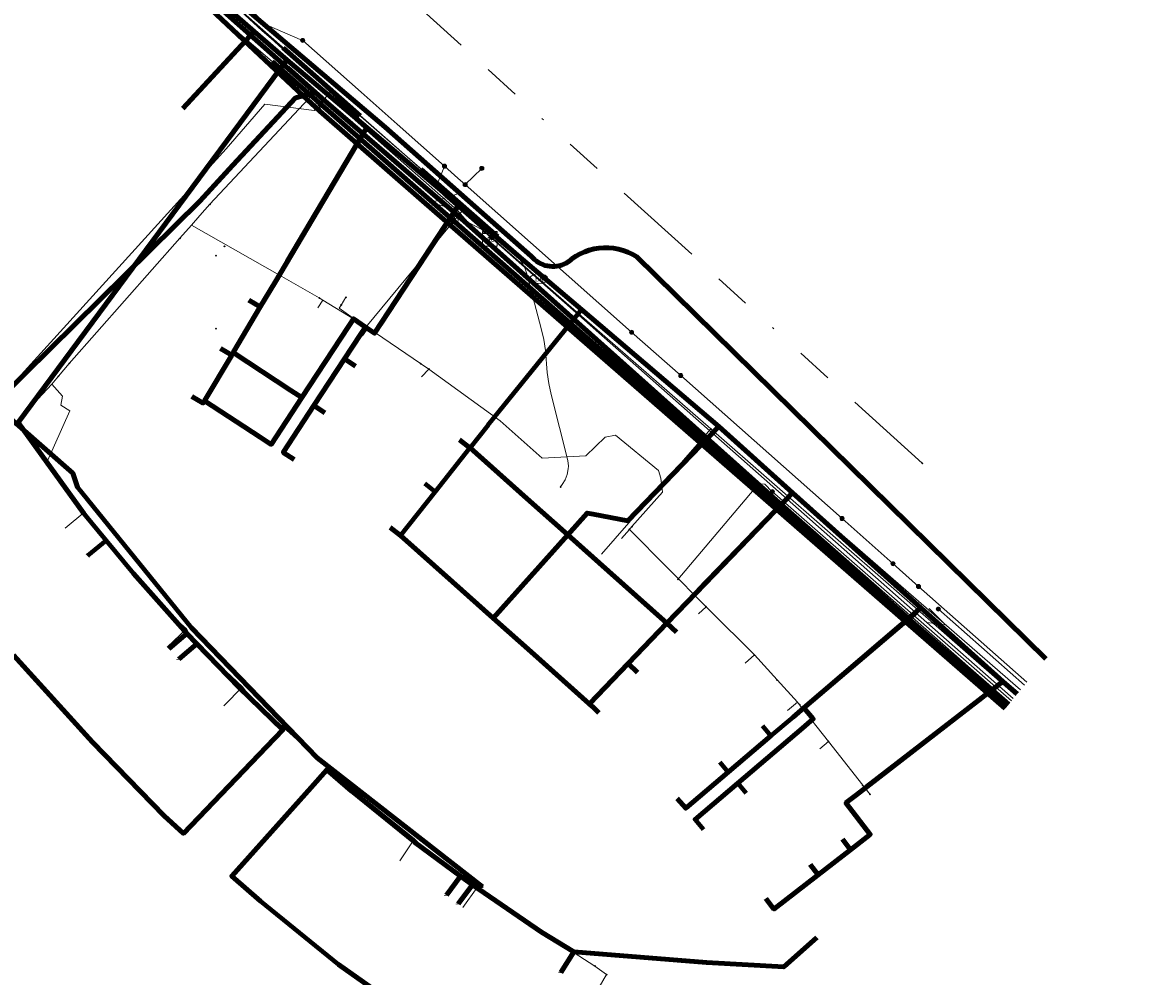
# Model space of a CAD drawing. Header units: metres. Extents: x 98902 to 136161, y 449037 to 499677.
# Tile 150 of 200: x 113689 to 113751, y 483207 to 483260. Entities that reach past the tile are written whole.
import ezdxf
from ezdxf.enums import TextEntityAlignment as Align
from ezdxf.lldxf.tags import DXFTag

# ---------------------------------------------------------------- set-up
doc = ezdxf.new("R2010")
doc.units = ezdxf.units.M
doc.linetypes.add('RI-OVERIG', pattern=[17, 5, -2, 2, -2, 0, -2, 2, -2])
for name, color, linetype, lineweight in [('B-WE-KL-DATA-G', 90, 'KL-DATA-N', 18), ('B-WE-KL-DATA_HULPSTUK-S', 90, 'Continuous', 25), ('B-WE-KL-DATA_KABELBED-G', 90, 'Continuous', 100), ('B-WE-KL-DATA_MANTELBUIS-G', 90, 'Continuous', 100), ('B-WE-KL-ET_LS-G', 190, 'KL-LS-N', 18), ('B-WE-KL-ET_LS_HULPSTUK-S', 190, 'Continuous', 25), ('B-WE-KL-ET_LS_MANTELBUIS-G', 190, 'Continuous', 100), ('B-WE-KL-ET_MS-G', 130, 'KL-MS-N', 18), ('B-WE-KL-ET_MS_MANTELBUIS-G', 130, 'Continuous', 100), ('B-WE-KL-GAS_LD-G', 50, 'KL-GAS-LD-N', 18), ('B-WE-KL-GAS_LD_HULPSTUK-S', 50, 'Continuous', 25), ('B-WE-KL-WATER-G', 170, 'KL-WATER-N', 18), ('B-WE-KL-WATER-S', 170, 'Continuous', 25), ('B-WE-KL-WATER_HULPSTUK-S', 170, 'Continuous', 25), ('B-WE-RI-VRIJVERVAL-G', 210, 'RI-OVERIG', 18), ('B-WE-RI-VRIJVERVAL_HULPSTUK-S', 210, 'Continuous', 25)]:
    doc.layers.add(name, color=color, linetype=linetype, lineweight=lineweight)
doc.styles.add('NLCS-ISO', font='NLCS-ISO.ttf')
doc.styles.get("Standard").update_dxf_attribs({"font": 'arial.ttf'})
tags = doc.linetypes.add('KL-DATA-N', pattern='A,4,-1,[101,NLCS.SHX,S=0.5,R=0,X=0,Y=0],-1,4,-1,["D",Standard,S=1,R=0,X=-0.25,Y=-0.5],-1.5', length=12.5).pattern_tags.tags
tags[18] = DXFTag(74, 10)
tags = doc.linetypes.add('KL-GAS-LD-N', pattern='A,4,-1,[69,NLCS.SHX,S=0.5,R=0,X=0,Y=0],-1,4,-1,["L",Standard,S=1,R=0,X=0.25,Y=-0.5],-2', length=13).pattern_tags.tags
tags[18] = DXFTag(74, 10)
tags = doc.linetypes.add('KL-LS-N', pattern='A,4,-1,[103,NLCS.SHX,S=0.75,R=0,X=0,Y=0],-1,4,-1,["L",Standard,S=1,R=0,X=0,Y=-0.5],-2', length=13).pattern_tags.tags
tags[18] = DXFTag(74, 10)
tags = doc.linetypes.add('KL-MS-N', pattern='A,4,-1,[103,NLCS.SHX,S=0.75,R=0,X=0,Y=0],-1,4,-1,["M",Standard,S=1,R=0,X=0,Y=-0.5],-2', length=13).pattern_tags.tags
tags[18] = DXFTag(74, 10)
doc.linetypes.add('KL-WATER-N', pattern='A,7,-0.5,[168,NLCS.SHX,S=0.75,R=0,X=0.75,Y=0],-2', length=9.5)

# ---------------------------------------------------------------- blocks, each defined once
blk = doc.blocks.new('SKL-WTB_HULP_KAST-SO')
at = {"color": 0, "linetype": 'ByBlock', "lineweight": 18}
for points in [[(-2, 2), (2, 2), (2, 1.68), (-2, 1.68)], [(-2, 1.52), (2, 1.52), (2, -2), (-2, -2)]]:
    blk.add_lwpolyline(points, close=True, dxfattribs=at)
at = {"color": 0, "linetype": 'ByBlock', "lineweight": 18, "style": 'NLCS-ISO'}
blk.add_text('kast', height=1.5, dxfattribs=at).set_placement((0, 0), align=Align.MIDDLE_CENTER)
at = {"color": 0, "linetype": 'ByBlock', "lineweight": 18, "style": 'NLCS-ISO', "flags": 1}
for tag, p in [('TYPE', (2.5, 0)), ('OMSCHRIJVING', (2.5, -3)), ('LABEL', (2.5, -1.5))]:
    blk.add_attdef(tag, p, '', height=1, dxfattribs=at)
blk = doc.blocks.new('SKL-WTB_HULP_OVERIG-SO')
at = {"color": 0, "linetype": 'ByBlock', "lineweight": 18}
for points in [[(-0.14, 0.14), (0.14, -0.14)], [(0.14, 0.14), (-0.14, -0.14)]]:
    blk.add_lwpolyline(points, dxfattribs=at)
at = {"color": 0, "linetype": 'ByBlock', "lineweight": 18, "style": 'NLCS-ISO', "flags": 1}
for tag, p in [('TYPE', (1.5, 0)), ('OMSCHRIJVING', (1.5, -3)), ('LABEL', (1.5, -1.5))]:
    blk.add_attdef(tag, p, '', height=1, dxfattribs=at)
blk = doc.blocks.new('SKL-WATER_BRANDKRAAN_BRANDPUT-SO')
at = {"color": 0, "linetype": 'ByBlock', "lineweight": 18}
blk.add_ellipse((0, 0), major_axis=(2.5, 0), ratio=0.54, dxfattribs=at)
at = {"color": 0, "linetype": 'ByBlock', "lineweight": 18, "style": 'NLCS-ISO'}
blk.add_text('bk', height=1.5, dxfattribs=at).set_placement((0.16, 0), align=Align.MIDDLE_CENTER)
blk = doc.blocks.new('SKL-WTB_HULP_AFSLUITER-SO')
at = {"color": 0, "linetype": 'ByBlock', "lineweight": 18}
blk.add_lwpolyline([(0, 0.8), (0, -0.8)], dxfattribs=at)
blk.add_circle((0, 0), 1, dxfattribs=at)
at = {"color": 0, "linetype": 'ByBlock', "lineweight": 18, "style": 'NLCS-ISO', "flags": 1}
for tag, p in [('TYPE', (1.5, 0)), ('OMSCHRIJVING', (1.5, -3)), ('LABEL', (1.5, -1.5))]:
    blk.add_attdef(tag, p, '', height=1, dxfattribs=at)
blk = doc.blocks.new('SKL-WTB_HULP_MOF-SO')
at = {"linetype": 'ByBlock', "lineweight": 18}
h = blk.add_hatch(color=0, dxfattribs=at)
h.dxf.hatch_style = 1
h.paths.add_polyline_path([(-0.5625, 0, 1), (0.5625, 0, 1)])
at = {"color": 0, "linetype": 'ByBlock', "lineweight": 18}
blk.add_circle((0, 0), 0.5625, dxfattribs=at)
at = {"color": 0, "linetype": 'ByBlock', "lineweight": 18, "style": 'NLCS-ISO', "flags": 1}
for tag, p in [('TYPE', (1.5, 0)), ('OMSCHRIJVING', (1.5, -3)), ('LABEL', (1.5, -1.5))]:
    blk.add_attdef(tag, p, '', height=1, dxfattribs=at)
blk = doc.blocks.new('SRI-HULP_OVERIG-SO')
at = {"color": 0, "linetype": 'ByBlock', "lineweight": 18}
for points in [[(-0.14, 0.14), (0.14, -0.14)], [(0.14, 0.14), (-0.14, -0.14)]]:
    blk.add_lwpolyline(points, dxfattribs=at)
at = {"color": 0, "linetype": 'ByBlock', "lineweight": 18, "style": 'NLCS-ISO', "flags": 1}
for tag, p in [('TYPE', (1.5, 0)), ('OMSCHRIJVING', (1.5, -3)), ('LABEL', (1.5, -1.5))]:
    blk.add_attdef(tag, p, '', height=1, dxfattribs=at)

msp = doc.modelspace()

# ---------------------------------------------------------------- linework, layer by layer
at = {"layer": 'B-WE-KL-DATA-G', "flags": 128}
for points in [[(113590.914, 483128.73), (113591.102, 483129.991), (113591.793, 483130.907), (113591.555, 483132.521), (113591.851, 483133.777), (113592.337, 483135.835), (113594.018, 483146.23), (113595.666, 483155.958), (113595.969, 483157.715), (113597.465, 483166.389), (113597.489, 483167.281), (113597.626, 483167.571), (113599.992, 483178.192), (113600.855, 483178.576), (113601.146, 483179.189), (113603.113, 483186.116), (113604.345, 483190.454), (113606.588, 483198.352), (113607.025, 483199.037), (113608.754, 483204.095), (113611.128, 483210.374), (113612.095, 483213.049), (113612.455, 483213.549), (113613.781, 483217.069), (113615.943, 483223.102), (113616.398, 483223.662), (113617.543, 483226.742), (113618.592, 483227.811), (113620.07, 483231.55), (113621.48, 483233.557), (113622.127, 483234.914), (113623.319, 483237.656), (113624.518, 483239.639), (113625.479, 483241.72), (113626.703, 483243.48), (113627.404, 483245.65), (113628.564, 483246.682), (113629.318, 483249.094), (113630.027, 483250.371), (113630.622, 483251.671), (113631.776, 483255.078), (113631.881, 483255.931), (113632.38, 483260.086), (113633.028, 483263.277), (113634.228, 483267.233), (113636.498, 483273), (113638.694, 483276.235), (113650.31, 483294.056), (113654.36, 483299.837), (113655.896, 483298.945), (113657.8, 483297.931), (113668.626, 483288.239), (113676.182, 483281.297), (113682.52, 483275.818), (113689.152, 483269.962), (113693.659, 483266.002), (113694.768, 483265.044), (113696.881, 483263.338), (113697.488, 483262.984), (113705.375, 483255.933)], [(113699.664, 483249.827), (113705.375, 483255.933)], [(113715.048, 483247.927), (113715.244, 483248.154), (113713.328, 483249.784), (113708.279, 483254.054), (113703.243, 483245.558), (113702.43, 483244.186), (113701.811, 483244.553)], [(113698.658, 483248.688), (113699.116, 483249.206), (113699.39, 483249.517), (113699.664, 483249.827)], [(113715.048, 483247.927), (113715.244, 483248.154), (113713.328, 483249.784), (113708.707, 483242.745), (113708.212, 483243.086), (113707.553, 483243.54), (113707.348, 483243.228), (113707.274, 483243.114), (113704.718, 483239.21), (113703.036, 483236.641), (113702.434, 483237.035), (113699.377, 483239.036), (113699.298, 483238.903), (113698.679, 483239.27)], [(113715.048, 483247.927), (113715.244, 483248.154), (113713.328, 483249.784), (113708.707, 483242.745), (113708.212, 483243.086), (113707.553, 483243.54), (113707.348, 483243.228), (113707.274, 483243.114), (113704.718, 483239.21), (113704.116, 483239.604), (113700.944, 483241.68), (113700.864, 483241.545), (113700.245, 483241.912)], [(113744.006, 483222.929), (113743.218, 483223.606), (113738.717, 483227.651), (113731.668, 483233.985), (113727.615, 483237.627), (113720.084, 483244.046), (113715.244, 483248.154), (113713.328, 483249.784), (113708.707, 483242.745), (113708.212, 483243.086), (113707.553, 483243.54), (113707.348, 483243.228), (113707.274, 483243.114), (113704.718, 483239.21), (113703.036, 483236.641), (113702.434, 483237.035)], [(113744.006, 483222.929), (113743.218, 483223.606), (113738.717, 483227.651), (113731.668, 483233.985), (113727.615, 483237.627), (113720.084, 483244.046), (113715.244, 483248.154), (113713.328, 483249.784), (113708.707, 483242.745), (113708.212, 483243.086), (113707.938, 483242.668), (113707.063, 483241.334), (113705.377, 483238.767), (113703.691, 483236.2), (113704.293, 483235.805)], [(113715.048, 483247.927), (113715.244, 483248.154), (113713.328, 483249.784), (113708.707, 483242.745), (113708.212, 483243.086), (113707.553, 483243.54), (113707.348, 483243.228), (113707.274, 483243.114), (113704.718, 483239.21), (113704.116, 483239.604)], [(113715.048, 483247.927), (113715.244, 483248.154), (113713.328, 483249.784), (113708.707, 483242.745), (113708.212, 483243.086), (113707.938, 483242.668), (113707.063, 483241.334), (113705.377, 483238.767), (113705.979, 483238.372)], [(113715.048, 483247.927), (113715.244, 483248.154), (113713.328, 483249.784), (113708.707, 483242.745), (113708.212, 483243.086), (113707.938, 483242.668), (113707.063, 483241.334), (113707.664, 483240.939)], [(113715.048, 483247.927), (113715.244, 483248.154), (113713.328, 483249.784), (113708.707, 483242.745), (113708.212, 483243.086), (113707.938, 483242.668), (113707.063, 483241.334), (113707.664, 483240.939)], [(113715.048, 483247.927), (113715.244, 483248.154), (113713.328, 483249.784), (113708.707, 483242.745), (113708.212, 483243.086), (113707.938, 483242.668), (113707.063, 483241.334), (113707.664, 483240.939)], [(113715.048, 483247.927), (113715.244, 483248.154), (113713.328, 483249.784), (113708.707, 483242.745), (113708.212, 483243.086), (113707.938, 483242.668), (113707.063, 483241.334), (113707.664, 483240.939)], [(113715.048, 483247.927), (113715.244, 483248.154), (113713.328, 483249.784), (113708.707, 483242.745), (113708.212, 483243.086), (113707.938, 483242.668), (113707.063, 483241.334), (113707.664, 483240.939)], [(113715.048, 483247.927), (113715.244, 483248.154), (113713.328, 483249.784), (113708.707, 483242.745), (113708.212, 483243.086), (113707.938, 483242.668), (113707.063, 483241.334), (113707.664, 483240.939)], [(113715.048, 483247.927), (113715.244, 483248.154), (113713.328, 483249.784), (113708.707, 483242.745), (113708.212, 483243.086), (113707.938, 483242.668), (113707.063, 483241.334), (113707.664, 483240.939)], [(113715.048, 483247.927), (113715.244, 483248.154), (113713.328, 483249.784), (113708.707, 483242.745), (113708.212, 483243.086), (113707.938, 483242.668), (113707.063, 483241.334), (113707.664, 483240.939)], [(113698.015, 483247.959), (113698.658, 483248.688)], [(113698.658, 483248.688), (113703.481, 483245.935)], [(113691.943, 483241.084), (113698.015, 483247.959)], [(113715.048, 483247.927), (113715.244, 483248.154), (113720.084, 483244.046), (113727.615, 483237.627), (113722.627, 483232.446), (113720.719, 483232.801), (113720.381, 483232.863), (113719.319, 483231.673), (113717.081, 483233.67), (113713.957, 483236.457), (113713.945, 483236.442), (113712.035, 483234.037), (113711.472, 483234.484)], [(113715.048, 483247.927), (113715.244, 483248.154), (113720.084, 483244.046), (113727.615, 483237.627), (113722.627, 483232.446), (113720.719, 483232.801), (113720.381, 483232.863), (113719.319, 483231.673), (113717.081, 483233.67), (113713.957, 483236.457), (113713.945, 483236.442), (113713.382, 483236.889)], [(113744.006, 483222.929), (113743.218, 483223.606), (113738.717, 483227.651), (113731.668, 483233.985), (113725.875, 483227.968), (113724.768, 483226.819), (113724.765, 483226.816), (113721.558, 483229.676), (113719.319, 483231.673), (113720.381, 483232.863), (113720.719, 483232.801), (113722.627, 483232.446), (113727.615, 483237.627), (113720.084, 483244.046), (113715.244, 483248.154), (113715.048, 483247.927)], [(113715.048, 483247.927), (113715.244, 483248.154), (113720.084, 483244.046), (113727.615, 483237.627), (113722.627, 483232.446), (113720.719, 483232.801), (113720.381, 483232.863), (113719.319, 483231.673), (113721.558, 483229.676)], [(113715.048, 483247.927), (113715.244, 483248.154), (113720.084, 483244.046), (113727.615, 483237.627), (113731.668, 483233.985), (113725.875, 483227.968), (113724.768, 483226.819), (113725.287, 483226.32)], [(113715.048, 483247.927), (113715.244, 483248.154), (113720.084, 483244.046), (113727.615, 483237.627), (113722.627, 483232.446), (113720.719, 483232.801), (113720.381, 483232.863), (113719.319, 483231.673), (113715.23, 483227.09), (113717.469, 483225.093)], [(113715.048, 483247.927), (113715.244, 483248.154), (113720.084, 483244.046), (113727.615, 483237.627), (113731.668, 483233.985), (113725.875, 483227.968), (113724.768, 483226.819), (113724.765, 483226.816), (113722.638, 483224.606), (113723.157, 483224.107)], [(113715.048, 483247.927), (113715.244, 483248.154), (113720.084, 483244.046), (113727.615, 483237.627), (113731.668, 483233.985), (113738.717, 483227.651), (113743.218, 483223.606), (113735.188, 483217.391), (113734.606, 483216.94), (113735.943, 483215.213), (113734.861, 483214.375), (113733.078, 483212.995), (113730.649, 483211.115), (113730.209, 483211.685)], [(113703.256, 483245.552), (113703.481, 483245.935)], [(113703.481, 483245.935), (113705.674, 483244.683)], [(113705.603, 483244.148), (113705.86, 483244.569)], [(113705.674, 483244.683), (113705.86, 483244.569)], [(113705.86, 483244.569), (113708.353, 483243.039)], [(113708.056, 483242.598), (113708.353, 483243.039)], [(113708.353, 483243.039), (113711.239, 483241.08)], [(113691.34, 483240.377), (113691.943, 483241.084)], [(113711.239, 483241.08), (113711.693, 483240.773)], [(113711.29, 483240.358), (113711.693, 483240.773)], [(113711.693, 483240.773), (113715.605, 483237.936), (113717.919, 483235.889), (113720.316, 483236.003), (113721.376, 483237.033), (113721.942, 483237.153), (113724.308, 483235.2), (113724.428, 483234.79), (113724.518, 483234.01), (113722.848, 483232.122)], [(113690.974, 483239.946), (113691.34, 483240.377)], [(113673.164, 483207.225), (113674.259, 483207.562), (113676.16, 483209.556), (113676.271, 483209.682), (113678.919, 483212.706), (113683.023, 483217.192), (113683.341, 483217.948), (113684.63, 483219.475), (113680.334, 483223.373), (113676.847, 483226.499), (113678.657, 483228.58), (113681.817, 483232.043), (113686.439, 483234.933), (113688.135, 483236.909), (113690.974, 483239.946)], [(113690.974, 483239.946), (113691.565, 483239.294), (113691.478, 483238.793), (113691.974, 483238.481), (113690.667, 483235.564), (113692.802, 483232.936)], [(113744.006, 483222.929), (113743.218, 483223.606), (113738.717, 483227.651), (113731.668, 483233.985), (113727.615, 483237.627), (113722.627, 483232.446), (113720.719, 483232.801), (113720.381, 483232.863), (113719.319, 483231.673), (113715.23, 483227.09), (113712.992, 483229.087), (113710.131, 483231.64), (113709.562, 483232.08)], [(113744.006, 483222.929), (113743.218, 483223.606), (113738.717, 483227.651), (113731.668, 483233.985), (113727.615, 483237.627), (113722.627, 483232.446), (113720.719, 483232.801), (113720.381, 483232.863), (113719.319, 483231.673), (113715.23, 483227.09)], [(113744.006, 483222.929), (113743.218, 483223.606), (113738.717, 483227.651), (113731.668, 483233.985), (113727.615, 483237.627), (113722.627, 483232.446), (113720.719, 483232.801), (113720.381, 483232.863), (113719.319, 483231.673), (113717.081, 483233.67)], [(113744.006, 483222.929), (113743.218, 483223.606), (113738.717, 483227.651), (113731.668, 483233.985), (113725.875, 483227.968), (113724.768, 483226.819), (113724.765, 483226.816), (113722.638, 483224.606), (113720.508, 483222.394), (113720.665, 483222.243), (113717.469, 483225.093)], [(113744.006, 483222.929), (113743.218, 483223.606), (113738.717, 483227.651), (113731.668, 483233.985), (113725.875, 483227.968), (113724.768, 483226.819), (113724.765, 483226.816), (113722.638, 483224.606), (113720.508, 483222.394), (113720.665, 483222.243), (113720.674, 483222.235), (113721.027, 483221.895)], [(113691.721, 483232.041), (113692.802, 483232.936)], [(113692.802, 483232.936), (113694.14, 483231.239)], [(113722.712, 483231.968), (113722.848, 483232.122)], [(113722.27, 483231.469), (113722.712, 483231.968)], [(113722.712, 483231.968), (113726.922, 483227.724)], [(113694.14, 483231.239), (113694.888, 483230.289)], [(113694.888, 483230.289), (113695.26, 483229.818), (113697.729, 483227.084)], [(113726.508, 483227.334), (113726.922, 483227.724)], [(113726.922, 483227.724), (113727.091, 483227.556)], [(113697.729, 483227.084), (113698.382, 483226.5)], [(113744.006, 483222.929), (113743.218, 483223.606), (113738.717, 483227.651), (113732.292, 483222.165), (113731.697, 483221.659), (113730.482, 483220.626), (113728.142, 483218.636), (113725.803, 483216.647), (113725.336, 483217.195)], [(113744.006, 483222.929), (113743.218, 483223.606), (113738.717, 483227.651), (113732.292, 483222.165), (113732.81, 483221.555), (113732.215, 483221.049), (113728.661, 483218.026), (113726.321, 483216.037), (113726.787, 483215.489)], [(113727.091, 483227.556), (113729.577, 483225.072)], [(113744.006, 483222.929), (113743.218, 483223.606), (113738.717, 483227.651), (113732.292, 483222.165), (113731.697, 483221.659), (113730.482, 483220.626), (113728.142, 483218.636), (113727.676, 483219.185)], [(113744.006, 483222.929), (113743.218, 483223.606), (113738.717, 483227.651), (113732.292, 483222.165), (113732.81, 483221.555), (113732.215, 483221.049), (113728.661, 483218.026), (113729.126, 483217.478)], [(113744.006, 483222.929), (113743.218, 483223.606), (113738.717, 483227.651), (113732.292, 483222.165), (113731.697, 483221.659), (113730.482, 483220.626), (113730.016, 483221.174)], [(113697.312, 483225.508), (113698.382, 483226.5)], [(113698.382, 483226.5), (113698.733, 483225.891)], [(113698.733, 483225.891), (113701.461, 483223.318)], [(113729.076, 483224.629), (113729.578, 483225.072)], [(113729.577, 483225.072), (113730.818, 483223.704)], [(113730.818, 483223.704), (113731.938, 483222.471)], [(113744.006, 483222.929), (113743.218, 483223.606), (113735.188, 483217.391), (113734.606, 483216.94), (113735.943, 483215.213), (113734.861, 483214.375), (113733.078, 483212.995), (113732.637, 483213.564)], [(113744.006, 483222.929), (113743.218, 483223.606), (113735.188, 483217.391), (113734.606, 483216.94), (113735.943, 483215.213), (113734.861, 483214.375), (113734.42, 483214.944)], [(113734.42, 483214.944), (113734.861, 483214.375), (113735.943, 483215.213), (113734.606, 483216.94), (113735.188, 483217.391), (113743.218, 483223.606), (113744.006, 483222.929)], [(113744.006, 483222.929), (113743.218, 483223.606), (113735.188, 483217.391), (113734.606, 483216.94), (113735.943, 483215.213), (113734.861, 483214.375), (113734.42, 483214.944)], [(113744.006, 483222.929), (113743.218, 483223.606), (113735.188, 483217.391), (113734.606, 483216.94), (113735.943, 483215.213), (113734.861, 483214.375), (113734.42, 483214.944)], [(113744.006, 483222.929), (113743.218, 483223.606), (113735.188, 483217.391), (113734.606, 483216.94), (113735.943, 483215.213), (113734.861, 483214.375), (113734.42, 483214.944)], [(113744.006, 483222.929), (113743.218, 483223.606), (113735.188, 483217.391), (113734.606, 483216.94), (113735.943, 483215.213), (113734.861, 483214.375), (113734.42, 483214.944)], [(113744.006, 483222.929), (113743.218, 483223.606), (113735.188, 483217.391), (113734.606, 483216.94), (113735.943, 483215.213), (113734.861, 483214.375), (113734.42, 483214.944)], [(113744.006, 483222.929), (113743.218, 483223.606), (113735.188, 483217.391), (113734.606, 483216.94), (113735.943, 483215.213), (113734.861, 483214.375), (113734.42, 483214.944)], [(113700.426, 483222.281), (113701.461, 483223.318)], [(113701.461, 483223.318), (113701.953, 483222.673)], [(113701.953, 483222.673), (113707.108, 483218.01), (113710.901, 483214.977)], [(113731.399, 483222.016), (113731.938, 483222.471)], [(113731.938, 483222.471), (113732.059, 483222.336)], [(113732.059, 483222.336), (113733.643, 483220.319)], [(113733.164, 483219.921), (113733.643, 483220.319)], [(113733.643, 483220.319), (113735.53, 483217.917)], [(113735.171, 483217.403), (113735.653, 483217.761)], [(113735.53, 483217.917), (113735.585, 483217.848), (113735.653, 483217.761)], [(113735.653, 483217.761), (113735.926, 483217.413)], [(113710.107, 483213.759), (113710.901, 483214.977)], [(113710.901, 483214.977), (113711.269, 483214.591), (113711.299, 483214.559)], [(113711.299, 483214.559), (113713.751, 483212.782)], [(113713.562, 483211.205), (113714.341, 483212.303)], [(113713.751, 483212.782), (113714.341, 483212.303)], [(113714.341, 483212.303), (113715.304, 483211.652)], [(113715.304, 483211.652), (113717.357, 483210.208), (113720.816, 483207.978)], [(113720.816, 483207.978), (113721.458, 483207.513)], [(113720.846, 483206.474), (113721.458, 483207.513)]]:
    msp.add_lwpolyline(points, dxfattribs=at)
at = {"layer": 'B-WE-KL-DATA_KABELBED-G', "flags": 128}
for points in [[(113702.091, 483259.316), (113657.195, 483298.382)], [(113673.802, 483283.663), (113693.638, 483266.183), (113695.248, 483264.764), (113704.792, 483255.793), (113705.701, 483254.938), (113711.369, 483249.998)], [(113697.917, 483263.736), (113709.285, 483254.064), (113713.887, 483250), (113717.311, 483246.977), (113717.399, 483246.878), (113717.495, 483246.787), (113717.599, 483246.704), (113717.709, 483246.631), (113717.825, 483246.568), (113717.947, 483246.515), (113718.072, 483246.472), (113718.201, 483246.441), (113718.332, 483246.421), (113718.464, 483246.412), (113718.596, 483246.415), (113718.728, 483246.429), (113718.858, 483246.454), (113718.985, 483246.491), (113719.109, 483246.538), (113719.228, 483246.596), (113719.341, 483246.664), (113719.449, 483246.741), (113719.549, 483246.828), (113719.772, 483246.978), (113720.007, 483247.109), (113720.253, 483247.22), (113720.507, 483247.308), (113720.768, 483247.375), (113721.033, 483247.42), (113721.301, 483247.441), (113721.57, 483247.439), (113721.838, 483247.415), (113722.103, 483247.367), (113722.363, 483247.298), (113722.616, 483247.206), (113722.86, 483247.093), (113723.094, 483246.959), (113745.59, 483224.856)], [(113705.453, 483255.973), (113697.187, 483263.309)], [(113698.172, 483255.093), (113702.091, 483259.316)], [(113703.897, 483257.765), (113702.091, 483259.316)], [(113693.965, 483231.358), (113692.743, 483232.845), (113689.124, 483237.837), (113703.897, 483257.765)], [(113708.279, 483254.054), (113703.897, 483257.765)], [(113705.453, 483255.973), (113704.792, 483255.793), (113704.361, 483255.675), (113700.93, 483251.982), (113699.119, 483250), (113689.514, 483240.533), (113687.811, 483238.829), (113687.81, 483238.828)], [(113743.52, 483222.337), (113738.37, 483226.784), (113713.126, 483249.353), (113712.376, 483250), (113705.453, 483255.973)], [(113703.243, 483245.558), (113708.279, 483254.054)], [(113713.328, 483249.784), (113708.279, 483254.054)], [(113713.328, 483249.784), (113708.707, 483242.745), (113708.212, 483243.086)], [(113743.349, 483222.13), (113711.369, 483249.998)], [(113715.244, 483248.154), (113713.328, 483249.784)], [(113715.244, 483248.154), (113715.048, 483247.927)], [(113720.084, 483244.046), (113715.244, 483248.154)], [(113703.243, 483245.558), (113702.43, 483244.186)], [(113702.43, 483244.186), (113701.811, 483244.553)], [(113702.43, 483244.186), (113700.944, 483241.68)], [(113714.937, 483237.691), (113720.084, 483244.046)], [(113727.615, 483237.627), (113720.084, 483244.046)], [(113707.348, 483243.228), (113707.274, 483243.114)], [(113708.212, 483243.086), (113707.553, 483243.54), (113707.348, 483243.228)], [(113707.274, 483243.114), (113704.718, 483239.21)], [(113707.938, 483242.668), (113707.063, 483241.334)], [(113708.212, 483243.086), (113707.938, 483242.668)], [(113700.864, 483241.545), (113699.377, 483239.036)], [(113700.864, 483241.545), (113700.245, 483241.912)], [(113700.944, 483241.68), (113700.864, 483241.545)], [(113704.116, 483239.604), (113700.944, 483241.68)], [(113707.063, 483241.334), (113705.377, 483238.767)], [(113707.063, 483241.334), (113707.664, 483240.939)], [(113704.718, 483239.21), (113704.116, 483239.604)], [(113699.377, 483239.036), (113699.298, 483238.903), (113698.679, 483239.27)], [(113702.434, 483237.035), (113699.377, 483239.036)], [(113704.718, 483239.21), (113703.036, 483236.641), (113702.434, 483237.035)], [(113687.81, 483238.829), (113687.811, 483238.829), (113692.132, 483235.053), (113692.389, 483234.28), (113698.651, 483226.562), (113705.553, 483219.411), (113714.641, 483212.326)], [(113705.377, 483238.767), (113703.691, 483236.2), (113704.293, 483235.805)], [(113705.377, 483238.767), (113705.979, 483238.372)], [(113714.943, 483237.698), (113713.957, 483236.457)], [(113727.615, 483237.627), (113722.627, 483232.446), (113720.719, 483232.801)], [(113731.668, 483233.985), (113727.615, 483237.627)], [(113713.945, 483236.442), (113712.035, 483234.037)], [(113713.945, 483236.442), (113713.382, 483236.889)], [(113713.957, 483236.457), (113713.945, 483236.442)], [(113717.081, 483233.67), (113713.957, 483236.457)], [(113712.035, 483234.037), (113710.131, 483231.64)], [(113712.035, 483234.037), (113711.472, 483234.484)], [(113731.668, 483233.985), (113725.875, 483227.968)], [(113738.717, 483227.651), (113731.668, 483233.985)], [(113719.319, 483231.673), (113717.081, 483233.67)], [(113720.719, 483232.801), (113720.381, 483232.863), (113719.319, 483231.673)], [(113710.131, 483231.64), (113709.562, 483232.08)], [(113712.992, 483229.087), (113710.131, 483231.64)], [(113719.319, 483231.673), (113715.23, 483227.09)], [(113721.558, 483229.676), (113719.319, 483231.673)], [(113692.96, 483230.533), (113693.965, 483231.358)], [(113698.394, 483226.256), (113695.462, 483229.537), (113693.965, 483231.358)], [(113692.943, 483230.519), (113692.96, 483230.533)], [(113724.765, 483226.816), (113721.558, 483229.676)], [(113715.23, 483227.09), (113712.992, 483229.087)], [(113725.875, 483227.968), (113724.768, 483226.819)], [(113715.23, 483227.09), (113717.469, 483225.093)], [(113732.292, 483222.165), (113738.717, 483227.651)], [(113743.218, 483223.606), (113738.717, 483227.651)], [(113724.765, 483226.816), (113722.638, 483224.606)], [(113724.768, 483226.819), (113724.765, 483226.816)], [(113724.768, 483226.819), (113725.287, 483226.32)], [(113697.406, 483225.408), (113698.394, 483226.256)], [(113698.95, 483225.68), (113698.394, 483226.256)], [(113697.402, 483225.405), (113697.406, 483225.408)], [(113697.963, 483224.831), (113698.95, 483225.68)], [(113702.777, 483220.021), (113703.679, 483220.957), (113701.267, 483223.279), (113698.95, 483225.68)], [(113693.21, 483220.285), (113688.874, 483225.066)], [(113697.953, 483224.823), (113697.963, 483224.831)], [(113717.469, 483225.093), (113720.665, 483222.243)], [(113722.638, 483224.606), (113720.508, 483222.394), (113720.665, 483222.243)], [(113722.638, 483224.606), (113723.157, 483224.107)], [(113735.188, 483217.391), (113743.218, 483223.606)], [(113744.006, 483222.929), (113743.218, 483223.606)], [(113720.665, 483222.243), (113720.674, 483222.235)], [(113720.674, 483222.235), (113721.027, 483221.895)], [(113731.697, 483221.659), (113732.292, 483222.165)], [(113732.292, 483222.165), (113732.81, 483221.555), (113732.215, 483221.049)], [(113731.697, 483221.659), (113730.482, 483220.626)], [(113732.215, 483221.049), (113728.661, 483218.026)], [(113730.482, 483220.626), (113730.016, 483221.174)], [(113697.146, 483216.231), (113693.21, 483220.285)], [(113730.482, 483220.626), (113728.142, 483218.636)], [(113702.777, 483220.021), (113698.207, 483215.272), (113697.146, 483216.231)], [(113728.142, 483218.636), (113727.676, 483219.185)], [(113705.228, 483217.795), (113706.095, 483218.764), (113707.439, 483217.581), (113710.902, 483214.788), (113713.439, 483212.912)], [(113728.142, 483218.636), (113725.803, 483216.647), (113725.336, 483217.195)], [(113705.228, 483217.795), (113700.866, 483212.922), (113702.443, 483211.546)], [(113728.661, 483218.026), (113726.321, 483216.037), (113726.787, 483215.489)], [(113728.661, 483218.026), (113729.126, 483217.478)], [(113735.188, 483217.391), (113734.606, 483216.94), (113735.943, 483215.213), (113734.861, 483214.375)], [(113734.861, 483214.375), (113734.42, 483214.944)], [(113734.861, 483214.375), (113733.078, 483212.995)], [(113733.078, 483212.995), (113732.637, 483213.564)], [(113712.667, 483211.867), (113713.439, 483212.912)], [(113713.439, 483212.912), (113714.083, 483212.436)], [(113733.078, 483212.995), (113730.649, 483211.115), (113730.209, 483211.685)], [(113713.31, 483211.392), (113714.083, 483212.436)], [(113714.083, 483212.436), (113717.884, 483209.835), (113719.652, 483208.755)], [(113702.443, 483211.546), (113706.738, 483208.073)], [(113712.657, 483211.854), (113712.667, 483211.867)], [(113713.305, 483211.386), (113713.31, 483211.392)], [(113719.652, 483208.755), (113726.941, 483208.172), (113731.188, 483207.938), (113733.007, 483209.55)], [(113718.949, 483207.633), (113719.652, 483208.755)], [(113706.738, 483208.073), (113712.099, 483204.272)], [(113718.936, 483207.613), (113718.949, 483207.633)]]:
    msp.add_lwpolyline(points, dxfattribs=at)
at = {"layer": 'B-WE-KL-DATA_MANTELBUIS-G', "flags": 128}
for points in [[(113703.913, 483246.688), (113708.097, 483253.747)], [(113713.209, 483249.602), (113709.036, 483243.247)], [(113715.252, 483238.079), (113719.968, 483243.903)], [(113722.627, 483232.446), (113727.528, 483237.536)], [(113726.509, 483228.627), (113731.245, 483233.546)], [(113738.471, 483227.418), (113732.376, 483222.236)], [(113735.741, 483217.819), (113742.067, 483222.716)]]:
    msp.add_lwpolyline(points, dxfattribs=at)
at = {"layer": 'B-WE-KL-ET_LS-G', "flags": 128}
for points in [[(113745.431, 483423.803), (113745.499, 483423.682), (113745.544, 483423.553), (113745.569, 483423.35), (113745.556, 483423.215), (113745.521, 483423.083), (113745.428, 483422.902), (113745.341, 483422.796), (113742.453, 483419.823), (113742.365, 483419.682), (113742.316, 483419.522), (113742.308, 483419.356), (113742.365, 483419.141), (113742.49, 483418.958), (113742.62, 483418.86), (113742.764, 483418.785), (113742.999, 483418.719), (113743.279, 483418.701), (113743.512, 483418.658), (113743.625, 483418.621), (113743.839, 483418.521), (113744.034, 483418.385), (113751.174, 483411.564), (113751.34, 483411.36), (113751.419, 483411.204), (113751.47, 483411.036), (113751.492, 483410.862), (113751.484, 483410.687), (113751.446, 483410.516), (113751.379, 483410.353), (113751.285, 483410.205), (113711.182, 483369.397), (113705.284, 483363.358), (113699.425, 483357.282), (113692.137, 483349.633), (113690.59, 483347.98), (113688.398, 483345.576), (113679.488, 483335.515), (113670.795, 483325.482), (113670.346, 483325.017), (113669.861, 483324.589), (113669.41, 483324.125), (113665.445, 483319.644), (113664.662, 483318.631), (113663.96, 483317.561), (113663.343, 483316.44), (113661.341, 483312.38), (113660.569, 483310.887), (113659.92, 483309.731), (113659.655, 483309.326), (113659.095, 483308.542), (113658.861, 483308.124), (113658.667, 483307.686), (113656.139, 483301.248), (113656.068, 483300.965), (113656.075, 483300.673), (113656.121, 483300.484), (113656.251, 483300.223), (113656.445, 483300.004), (113716.156, 483247.45), (113716.353, 483247.254), (113716.534, 483247.043), (113716.696, 483246.817), (113716.839, 483246.579), (113716.962, 483246.329), (113717.063, 483246.07), (113717.87, 483242.999), (113718.004, 483242.403), (113718.093, 483241.799), (113718.187, 483240.581), (113718.276, 483239.977), (113718.407, 483239.381), (113719.328, 483235.753), (113719.356, 483235.444), (113719.348, 483235.289), (113719.293, 483234.984), (113719.183, 483234.694), (113719.023, 483234.428), (113718.926, 483234.307)], [(113578.215, 483149.651), (113578.612, 483152.387), (113581.309, 483151.967), (113584.165, 483160.86), (113584.528, 483162.363), (113589.162, 483181.566), (113592.122, 483194.022), (113592.891, 483199.761), (113591.588, 483204.347), (113599.698, 483223.487), (113606.293, 483238.267), (113606.533, 483239.714), (113612.638, 483254.576), (113612.921, 483255.086), (113618.571, 483265.248), (113622.093, 483270.843), (113623.906, 483269.732), (113631.194, 483265.602), (113631.703, 483265.313), (113632.245, 483266.27), (113630.883, 483267.042), (113631.216, 483268.01), (113631.975, 483270.215), (113633.039, 483273.086), (113634.365, 483275.537), (113635.893, 483277.268), (113638.435, 483279.401), (113640.113, 483280.74), (113641.326, 483281.797), (113641.63, 483282.327), (113642.579, 483283.153), (113643.798, 483284.48), (113650.439, 483292.138), (113655.313, 483297.757), (113658.808, 483297.672), (113686.18, 483273.447), (113708.769, 483253.454), (113713.259, 483249.49), (113713.83, 483248.852), (113714.599, 483248.44), (113739.056, 483226.846), (113741.657, 483224.549), (113743.795, 483222.672)], [(113712.55, 483251.92), (113709.954, 483254.223), (113707.968, 483255.984), (113704.77, 483258.82), (113704.76, 483258.83), (113702.82, 483259.67), (113698.87, 483263.34), (113698.86, 483263.34), (113698.34, 483263.83), (113697.55, 483264.56)], [(113712.55, 483251.92), (113712.17, 483250.97), (113712.57, 483250.53), (113712.57, 483250.52)], [(113712.55, 483251.92), (113713.29, 483251.27), (113713.69, 483250.92), (113713.69, 483250.91), (113722.83, 483242.81), (113722.83, 483242.8)], [(113713.69, 483250.91), (113714.6, 483251.8)], [(113713.259, 483249.49), (113711.833, 483249.935), (113713.451, 483250.456)], [(113722.83, 483242.8), (113725.53, 483240.42)], [(113725.53, 483240.42), (113734.39, 483232.57), (113737.19, 483230.08), (113738.59, 483228.84), (113738.59, 483228.83)], [(113730.56, 483234.04), (113730.14, 483234.46), (113729.94, 483234.48), (113729.76, 483234.41), (113725.37, 483229.22)], [(113730.56, 483234.04), (113730.56, 483234.05), (113743.697, 483222.553)], [(113738.59, 483228.83), (113744.534, 483223.571)], [(113739.056, 483226.846), (113740.066, 483226.733), (113739.18, 483227.624)], [(113744.408, 483223.418), (113739.69, 483227.59), (113739.68, 483227.59)]]:
    msp.add_lwpolyline(points, dxfattribs=at)
at = {"layer": 'B-WE-KL-ET_LS_MANTELBUIS-G', "flags": 128}
for points in [[(113703.698, 483258.415), (113707.927, 483254.692)], [(113711.255, 483251.764), (113715.464, 483248.059)]]:
    msp.add_lwpolyline(points, dxfattribs=at)
at = {"layer": 'B-WE-KL-ET_MS-G', "flags": 128}
for points in [[(113743.441, 483222.241), (113703.077, 483257.667), (113694.516, 483265.029), (113677.036, 483280.388), (113647.385, 483306.76), (113635.266, 483318.094), (113613.483, 483338.35), (113580.44, 483367.588), (113571.189, 483376.929), (113570.861, 483376.98), (113570.538, 483377.058), (113570.223, 483377.164), (113569.918, 483377.296), (113569.289, 483377.662), (113568.688, 483378.074), (113568.119, 483378.529), (113555.724, 483389.414), (113547.017, 483397.263), (113535.973, 483407.322), (113524.693, 483417.505), (113520.228, 483421.641), (113519.89, 483421.979), (113519.581, 483422.343), (113519.023, 483423.119), (113518.713, 483423.483), (113518.374, 483423.82)], [(113743.603, 483222.438), (113741.446, 483224.334), (113705.804, 483255.683), (113703.941, 483257.322), (113702.114, 483258.929), (113682.704, 483276.057), (113678.06, 483280.16), (113677.375, 483280.766), (113677.091, 483281.547), (113675.474, 483283.016)]]:
    msp.add_lwpolyline(points, dxfattribs=at)
at = {"layer": 'B-WE-KL-ET_MS_MANTELBUIS-G', "flags": 128}
for points in [[(113703.077, 483257.667), (113743.441, 483222.241)], [(113705.804, 483255.683), (113703.941, 483257.322)]]:
    msp.add_lwpolyline(points, dxfattribs=at)
at = {"layer": 'B-WE-KL-GAS_LD-G', "flags": 128}
for points in [[(113648.727, 483289.939), (113649.933, 483291.276), (113652.811, 483294.47), (113655.255, 483297.181), (113660.182, 483295.31), (113677.032, 483282.424), (113681.494, 483278.178), (113692.863, 483268.148), (113693.046, 483267.986), (113694.055, 483267.096), (113695.902, 483265.467), (113702.527, 483259.376), (113704.618, 483257.558), (113706.339, 483256.063), (113706.396, 483256.013), (113709.812, 483253.044), (113713.693, 483249.671), (113744.195, 483223.159)], [(113706.339, 483256.063), (113705.683, 483255.308)], [(113705.683, 483255.308), (113705.394, 483254.976), (113702.686, 483255.335), (113700.554, 483252.882), (113679.638, 483229.813), (113678.129, 483228.149), (113677.746, 483226.641)], [(113713.693, 483249.671), (113713.105, 483248.962)], [(113713.105, 483248.962), (113710.425, 483245.733), (113708.229, 483243.086), (113706.769, 483244.118), (113706.876, 483244.291)], [(113706.876, 483244.291), (113707.138, 483244.717)]]:
    msp.add_lwpolyline(points, dxfattribs=at)
at = {"layer": 'B-WE-KL-WATER-G', "flags": 128}
for points in [[(113717.953, 483245.54), (113717.734, 483245.739), (113712.855, 483250), (113696.176, 483265.176), (113693.448, 483267.658), (113655.08, 483301.38), (113654.929, 483301.513), (113654.927, 483301.518)], [(113717.953, 483245.54), (113727.186, 483237.484), (113743.941, 483222.85)], [(113727.186, 483237.484), (113721.183, 483230.605)]]:
    msp.add_lwpolyline(points, dxfattribs=at)
at = {"layer": 'B-WE-RI-VRIJVERVAL-G', "flags": 128}
msp.add_lwpolyline([(113738.8, 483235.6), (113706.7, 483264.7)], dxfattribs=at)

# ---------------------------------------------------------------- block references
at = {"layer": 'B-WE-KL-DATA_HULPSTUK-S', "xscale": 0.2, "yscale": 0.2, "zscale": 0.2}
for name, p in [('SKL-WTB_HULP_OVERIG-SO', (113705.375, 483255.933)), ('SKL-WTB_HULP_OVERIG-SO', (113705.453, 483255.973)), ('SKL-WTB_HULP_OVERIG-SO', (113705.453, 483255.973)), ('SKL-WTB_HULP_OVERIG-SO', (113705.453, 483255.973)), ('SKL-WTB_HULP_OVERIG-SO', (113699.664, 483249.827)), ('SKL-WTB_HULP_OVERIG-SO', (113711.369, 483249.998)), ('SKL-WTB_HULP_OVERIG-SO', (113711.369, 483249.998)), ('SKL-WTB_HULP_KAST-SO', (113715.048, 483247.927)), ('SKL-WTB_HULP_OVERIG-SO', (113698.015, 483247.96)), ('SKL-WTB_HULP_OVERIG-SO', (113703.481, 483245.935)), ('SKL-WTB_HULP_OVERIG-SO', (113705.674, 483244.684)), ('SKL-WTB_HULP_OVERIG-SO', (113708.353, 483243.039)), ('SKL-WTB_HULP_OVERIG-SO', (113691.944, 483241.084)), ('SKL-WTB_HULP_OVERIG-SO', (113711.24, 483241.08)), ('SKL-WTB_HULP_OVERIG-SO', (113711.693, 483240.772)), ('SKL-WTB_HULP_OVERIG-SO', (113691.34, 483240.376)), ('SKL-WTB_HULP_OVERIG-SO', (113722.848, 483232.122)), ('SKL-WTB_HULP_OVERIG-SO', (113722.712, 483231.968)), ('SKL-WTB_HULP_OVERIG-SO', (113694.889, 483230.289)), ('SKL-WTB_HULP_OVERIG-SO', (113726.923, 483227.724)), ('SKL-WTB_HULP_OVERIG-SO', (113697.729, 483227.085)), ('SKL-WTB_HULP_OVERIG-SO', (113698.736, 483225.889)), ('SKL-WTB_HULP_OVERIG-SO', (113729.577, 483225.072)), ('SKL-WTB_HULP_OVERIG-SO', (113730.818, 483223.704)), ('SKL-WTB_HULP_OVERIG-SO', (113701.954, 483222.673)), ('SKL-WTB_HULP_OVERIG-SO', (113732.06, 483222.336)), ('SKL-WTB_HULP_OVERIG-SO', (113733.644, 483220.319)), ('SKL-WTB_HULP_OVERIG-SO', (113735.53, 483217.917)), ('SKL-WTB_HULP_OVERIG-SO', (113735.653, 483217.761)), ('SKL-WTB_HULP_OVERIG-SO', (113735.926, 483217.413)), ('SKL-WTB_HULP_OVERIG-SO', (113711.299, 483214.559)), ('SKL-WTB_HULP_OVERIG-SO', (113713.751, 483212.781)), ('SKL-WTB_HULP_OVERIG-SO', (113714.641, 483212.326)), ('SKL-WTB_HULP_OVERIG-SO', (113720.816, 483207.978)), ('SKL-WTB_HULP_OVERIG-SO', (113721.458, 483207.513))]:
    msp.add_blockref(name, p, dxfattribs=at)
at = {"layer": 'B-WE-KL-ET_LS_HULPSTUK-S', "xscale": 0.2, "yscale": 0.2, "zscale": 0.2}
for name, p in [('SKL-WTB_HULP_MOF-SO', (113704.76, 483258.83)), ('SKL-WTB_HULP_MOF-SO', (113712.55, 483251.92)), ('SKL-WTB_HULP_MOF-SO', (113714.6, 483251.8)), ('SKL-WTB_HULP_MOF-SO', (113713.69, 483250.91)), ('SKL-WTB_HULP_MOF-SO', (113712.57, 483250.52)), ('SKL-WTB_HULP_OVERIG-SO', (113700, 483247)), ('SKL-WTB_HULP_OVERIG-SO', (113700.467, 483247.522)), ('SKL-WTB_HULP_OVERIG-SO', (113700, 483243)), ('SKL-WTB_HULP_MOF-SO', (113722.83, 483242.8)), ('SKL-WTB_HULP_MOF-SO', (113725.53, 483240.42)), ('SKL-WTB_HULP_OVERIG-SO', (113718.926, 483234.307)), ('SKL-WTB_HULP_MOF-SO', (113730.56, 483234.04)), ('SKL-WTB_HULP_MOF-SO', (113734.39, 483232.57)), ('SKL-WTB_HULP_MOF-SO', (113737.19, 483230.08)), ('SKL-WTB_HULP_OVERIG-SO', (113725.37, 483229.22)), ('SKL-WTB_HULP_MOF-SO', (113738.59, 483228.83)), ('SKL-WTB_HULP_MOF-SO', (113739.68, 483227.59))]:
    msp.add_blockref(name, p, dxfattribs=at)
at = {"layer": 'B-WE-KL-GAS_LD_HULPSTUK-S', "xscale": 0.2, "yscale": 0.2, "zscale": 0.2}
for name, p in [('SKL-WTB_HULP_OVERIG-SO', (113706.339, 483256.063)), ('SKL-WTB_HULP_AFSLUITER-SO', (113705.683, 483255.308)), ('SKL-WTB_HULP_OVERIG-SO', (113713.693, 483249.671)), ('SKL-WTB_HULP_AFSLUITER-SO', (113713.105, 483248.962)), ('SKL-WTB_HULP_OVERIG-SO', (113707.138, 483244.717)), ('SKL-WTB_HULP_OVERIG-SO', (113706.876, 483244.291))]:
    msp.add_blockref(name, p, dxfattribs=at)
at = {"layer": 'B-WE-KL-WATER-S', "xscale": 0.2, "yscale": 0.2, "zscale": 0.2}
msp.add_blockref('SKL-WATER_BRANDKRAAN_BRANDPUT-SO', (113717.734, 483245.739), dxfattribs=at)
at = {"layer": 'B-WE-KL-WATER_HULPSTUK-S', "xscale": 0.2, "yscale": 0.2, "zscale": 0.2}
for p in [(113717.953, 483245.54), (113727.186, 483237.484)]:
    msp.add_blockref('SKL-WTB_HULP_OVERIG-SO', p, dxfattribs=at)
at = {"layer": 'B-WE-RI-VRIJVERVAL_HULPSTUK-S', "xscale": 0.2, "yscale": 0.2, "zscale": 0.2}
msp.add_blockref('SRI-HULP_OVERIG-SO', (113738.8, 483235.6), dxfattribs=at)

doc.saveas('drawing.dxf')
